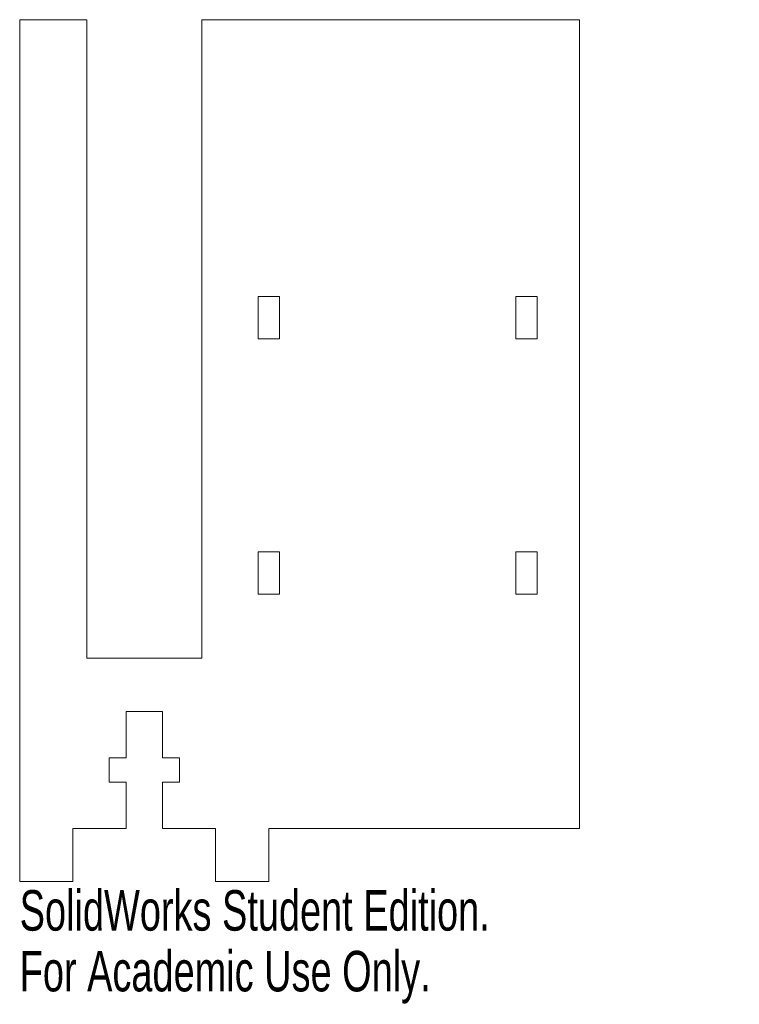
# Model space of a CAD drawing. Header units: inches. Extents: x -0.58 to 2.79, y -1.38 to 3.25.
import ezdxf

# ---------------------------------------------------------------- set-up
doc = ezdxf.new("R2010")
doc.units = ezdxf.units.IN
doc.header["$MEASUREMENT"] = 0
doc.styles.add('SLDTEXTSTYLE0', font='TXT', dxfattribs={"width": 0.7})

msp = doc.modelspace()

# ---------------------------------------------------------------- linework, layer by layer
at = {"color": 7, "linetype": 'Continuous', "lineweight": 15}
for p, q in [((-0.585, 3.25), (-0.27, 3.25)), ((-0.585, -0.8), (-0.585, 3.25)), ((-0.27, 3.25), (-0.27, 0.25)), ((0.27, 3.25), (2.045, 3.25)), ((0.27, 0.25), (0.27, 3.25)), ((2.045, 3.25), (2.045, -0.55)), ((0.535, 1.75), (0.535, 1.95)), ((0.535, 1.95), (0.635, 1.95)), ((0.635, 1.75), (0.635, 1.95)), ((1.745, 1.75), (1.745, 1.95)), ((1.845, 1.95), (1.745, 1.95)), ((1.845, 1.75), (1.845, 1.95)), ((0.535, 1.75), (0.635, 1.75)), ((1.845, 1.75), (1.745, 1.75)), ((0.535, 0.55), (0.535, 0.75)), ((0.535, 0.75), (0.635, 0.75)), ((0.635, 0.55), (0.635, 0.75)), ((1.745, 0.55), (1.745, 0.75)), ((1.845, 0.75), (1.745, 0.75)), ((1.845, 0.55), (1.845, 0.75)), ((0.535, 0.55), (0.635, 0.55)), ((1.845, 0.55), (1.745, 0.55)), ((-0.27, 0.25), (0.27, 0.25)), ((-0.085, -0.2179), (-0.085, 0)), ((-0.085, 0), (0.085, 0)), ((0.085, 0), (0.085, -0.2179)), ((-0.1654, -0.3321), (-0.1654, -0.2179)), ((-0.1654, -0.2179), (-0.085, -0.2179)), ((0.085, -0.2179), (0.1654, -0.2179)), ((0.1654, -0.2179), (0.1654, -0.3321)), ((-0.085, -0.3321), (-0.1654, -0.3321)), ((-0.085, -0.55), (-0.085, -0.3321)), ((0.1654, -0.3321), (0.085, -0.3321)), ((0.085, -0.3321), (0.085, -0.55)), ((-0.335, -0.55), (-0.335, -0.8)), ((-0.335, -0.55), (-0.085, -0.55)), ((0.335, -0.55), (0.085, -0.55)), ((0.335, -0.55), (0.335, -0.8)), ((0.585, -0.8), (0.585, -0.55)), ((0.585, -0.55), (2.045, -0.55)), ((-0.335, -0.8), (-0.585, -0.8)), ((0.335, -0.8), (0.585, -0.8))]:
    msp.add_line(p, q, dxfattribs=at)

# ---------------------------------------------------------------- texts
at = {"color": 7, "linetype": 'Continuous', "char_height": 0.1903, "attachment_point": 1, "style": 'SLDTEXTSTYLE0'}
for s, insert in [('SolidWorks Student Edition.', (-0.585, -0.8401)), ('For Academic Use Only.', (-0.585, -1.1256))]:
    msp.add_mtext(s, dxfattribs=dict(at, insert=insert))

doc.saveas('drawing.dxf')
